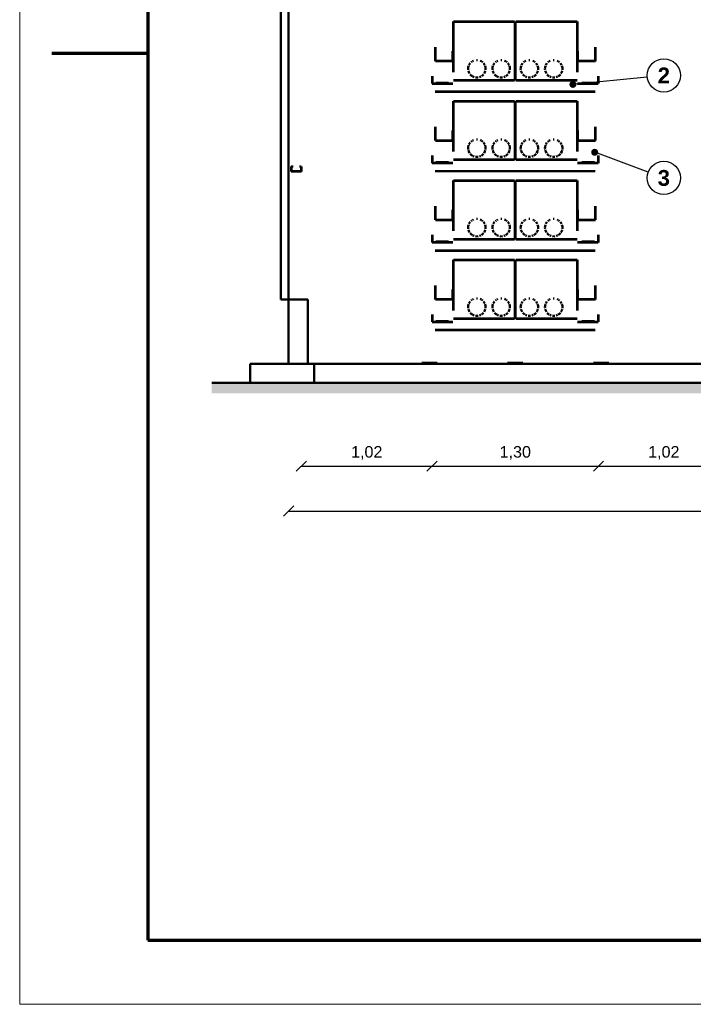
# Model space of a CAD drawing. Header units: millimetres. Extents: x 0 to 420, y 0 to 297.
# Tile 1 of 5: x 0 to 105, y 0 to 154. Entities that reach past the tile are written whole.
import ezdxf
from ezdxf.enums import TextEntityAlignment as Align

# ---------------------------------------------------------------- set-up
doc = ezdxf.new("R2010")
doc.units = ezdxf.units.MM
doc.header["$LTSCALE"] = 0.5
for name, color, linetype, lineweight in [('CONTORNO', 7, 'CONTINUOUS', 50), ('COTAS', 7, 'CONTINUOUS', 25), ('HOJA', 8, 'CONTINUOUS', 13), ('RAYADO', 8, 'CONTINUOUS', 18), ('RECUADRO', 7, 'CONTINUOUS', 70), ('TEXTO', 7, 'CONTINUOUS', 25)]:
    doc.layers.add(name, color=color, linetype=linetype, lineweight=lineweight)
doc.styles.add('NEGRITA', font='arialbd.ttf')
doc.styles.get("Standard").update_dxf_attribs({"font": 'arial.ttf'})

msp = doc.modelspace()

# ---------------------------------------------------------------- hatches: boundary and pattern name
at = {"layer": 'COTAS'}
h = msp.add_hatch(color=7, dxfattribs=at)
edge = h.paths.add_edge_path()
edge.add_arc((86.4, 143.6), 0.55, 0, 360)
h = msp.add_hatch(color=7, dxfattribs=at)
edge = h.paths.add_edge_path()
edge.add_arc((89.8, 133), 0.55, 0, 360)
at = {"layer": 'RAYADO'}
h = msp.add_hatch(dxfattribs=at)
h.set_pattern_fill('EARTH', scale=0.35)
h.paths.add_polyline_path([(30, 95.4), (264, 95.4), (264, 97), (30, 97)])

# ---------------------------------------------------------------- linework, layer by layer
at = {"layer": 'CONTORNO', "true_color": 0x232323}
for p, q in [((40.8, 167), (40.8, 138.5)), ((42, 138.5), (42, 167)), ((40.8, 110), (40.8, 138.5)), ((42, 138.5), (42, 110)), ((42.4, 130.8), (42.4, 130.56)), ((42.4, 130.8), (42.61, 130.8)), ((42.43, 130.77), (42.43, 130.25)), ((42.7, 130.77), (42.51, 130.77)), ((43.7, 130.8), (43.91, 130.8)), ((43.97, 130.77), (43.78, 130.77)), ((43.97, 130.77), (43.97, 130.55)), ((44, 130.8), (44, 130.24)), ((42.4, 130), (42.4, 130.56)), ((42.4, 130), (42.88, 130)), ((42.43, 130.03), (42.43, 130.25)), ((42.89, 130.03), (42.43, 130.03)), ((44, 130), (42.88, 130)), ((42.89, 130.03), (43.97, 130.03)), ((43.97, 130.03), (43.97, 130.55)), ((44, 130), (44, 130.24)), ((40.8, 110), (41.4, 110)), ((42, 110), (41.4, 110)), ((42, 110), (42, 107)), ((42.9, 110), (42, 110)), ((42.9, 110), (45, 110)), ((45, 107), (45, 110)), ((42, 100), (42, 107)), ((45, 107), (45, 100)), ((36, 100), (36, 99.1)), ((39.01, 100), (36, 100)), ((39.01, 100), (46, 100)), ((42, 100), (42.9, 100)), ((45, 100), (42.9, 100)), ((46, 99.1), (46, 100)), ((46, 100), (46, 99.17)), ((90.95, 100), (46, 100)), ((90.95, 100), (208, 100)), ((36, 97), (36, 99.1)), ((46, 97), (46, 99.17)), ((46, 99.1), (46, 97)), ((36, 97), (39.01, 97)), ((46, 97), (39.01, 97)), ((46, 97), (90.95, 97)), ((208, 97), (90.95, 97))]:
    msp.add_line(p, q, dxfattribs=at)
at = {"layer": 'CONTORNO', "true_color": 0x6e8296}
for p, q in [((67.68, 153.4), (67.68, 145.53)), ((77.14, 153.4), (67.74, 153.4)), ((67.74, 145.53), (67.74, 153.4)), ((67.74, 153.34), (77.14, 153.34)), ((77.14, 153.4), (77.3, 153.4)), ((77.3, 153.34), (77.14, 153.34)), ((77.34, 153.4), (77.34, 144.35)), ((77.46, 144.35), (77.46, 153.4)), ((86.9, 153.4), (77.5, 153.4)), ((77.5, 153.34), (86.9, 153.34)), ((86.9, 153.4), (87.06, 153.4)), ((87.06, 153.34), (86.9, 153.34)), ((87.06, 153.4), (87.06, 145.53)), ((87.12, 145.53), (87.12, 153.4)), ((64.88, 149.4), (64.88, 147.24)), ((64.94, 147.24), (64.94, 149.4)), ((89.86, 149.4), (89.86, 147.24)), ((89.92, 147.24), (89.92, 149.4)), ((67.62, 148.8), (67.62, 147.23)), ((67.68, 147.23), (67.68, 148.8)), ((87.12, 148.8), (87.12, 147.23)), ((87.18, 147.23), (87.18, 148.8)), ((67.68, 147.26), (64.93, 147.26)), ((64.93, 147.2), (67.68, 147.2)), ((70.05, 146.22), (70.04, 146.04)), ((70.05, 145.86), (70.04, 146.04)), ((70.12, 146.5), (70.05, 146.22)), ((70.35, 146.92), (70.16, 146.61)), ((70.63, 147.17), (70.49, 147.05)), ((70.7, 147.22), (70.87, 147.3)), ((71.32, 147.4), (71.48, 147.4)), ((71.93, 147.3), (72.1, 147.22)), ((72.31, 147.05), (72.17, 147.17)), ((72.64, 146.61), (72.45, 146.92)), ((72.75, 146.22), (72.68, 146.5)), ((72.76, 146.04), (72.75, 146.22)), ((72.76, 146.04), (72.75, 145.86)), ((73.85, 146.22), (73.84, 146.04)), ((73.85, 145.86), (73.84, 146.04)), ((73.92, 146.5), (73.85, 146.22)), ((74.15, 146.92), (73.96, 146.61)), ((74.43, 147.17), (74.29, 147.05)), ((74.5, 147.22), (74.67, 147.3)), ((75.12, 147.4), (75.28, 147.4)), ((75.73, 147.3), (75.9, 147.22)), ((76.11, 147.05), (75.97, 147.17)), ((76.44, 146.61), (76.25, 146.92)), ((76.55, 146.22), (76.48, 146.5)), ((76.56, 146.04), (76.55, 146.22)), ((76.56, 146.04), (76.55, 145.86)), ((78.25, 146.22), (78.24, 146.04)), ((78.25, 145.86), (78.24, 146.04)), ((78.32, 146.5), (78.25, 146.22)), ((78.55, 146.92), (78.36, 146.61)), ((78.83, 147.17), (78.69, 147.05)), ((78.9, 147.22), (79.07, 147.3)), ((79.52, 147.4), (79.68, 147.4)), ((80.13, 147.3), (80.3, 147.22)), ((80.51, 147.05), (80.37, 147.17)), ((80.84, 146.61), (80.65, 146.92)), ((80.95, 146.22), (80.88, 146.5)), ((80.96, 146.04), (80.95, 146.22)), ((80.96, 146.04), (80.95, 145.86)), ((82.05, 146.22), (82.04, 146.04)), ((82.05, 145.86), (82.04, 146.04)), ((82.12, 146.5), (82.05, 146.22)), ((82.35, 146.92), (82.16, 146.61)), ((82.63, 147.17), (82.49, 147.05)), ((82.7, 147.22), (82.87, 147.3)), ((83.32, 147.4), (83.48, 147.4)), ((83.93, 147.3), (84.1, 147.22)), ((84.31, 147.05), (84.17, 147.17)), ((84.64, 146.61), (84.45, 146.92)), ((84.75, 146.22), (84.68, 146.5)), ((84.76, 146.04), (84.75, 146.22)), ((84.76, 146.04), (84.75, 145.86)), ((89.92, 147.26), (87.17, 147.26)), ((87.17, 147.2), (89.92, 147.2)), ((64.4, 144.9), (64.4, 143.72)), ((64.46, 143.72), (64.46, 144.9)), ((70.08, 145.72), (70.15, 145.5)), ((70.27, 145.28), (70.15, 145.5)), ((70.51, 145.01), (70.36, 145.16)), ((70.51, 145.01), (70.7, 144.86)), ((70.79, 144.82), (70.99, 144.74)), ((71.37, 144.68), (71.21, 144.69)), ((71.59, 144.69), (71.43, 144.68)), ((71.81, 144.74), (72.01, 144.82)), ((72.1, 144.86), (72.29, 145.01)), ((72.44, 145.16), (72.29, 145.01)), ((72.65, 145.5), (72.53, 145.28)), ((72.65, 145.5), (72.72, 145.72)), ((73.88, 145.72), (73.95, 145.5)), ((74.07, 145.28), (73.95, 145.5)), ((74.31, 145.01), (74.16, 145.16)), ((74.31, 145.01), (74.5, 144.86)), ((74.59, 144.82), (74.79, 144.74)), ((75.17, 144.68), (75.01, 144.69)), ((75.39, 144.69), (75.23, 144.68)), ((75.61, 144.74), (75.81, 144.82)), ((75.9, 144.86), (76.09, 145.01)), ((76.24, 145.16), (76.09, 145.01)), ((76.45, 145.5), (76.33, 145.28)), ((76.45, 145.5), (76.52, 145.72)), ((78.28, 145.72), (78.35, 145.5)), ((78.47, 145.28), (78.35, 145.5)), ((78.71, 145.01), (78.56, 145.16)), ((78.71, 145.01), (78.9, 144.86)), ((78.99, 144.82), (79.19, 144.74)), ((79.57, 144.68), (79.41, 144.69)), ((79.79, 144.69), (79.63, 144.68)), ((80.01, 144.74), (80.21, 144.82)), ((80.3, 144.86), (80.49, 145.01)), ((80.64, 145.16), (80.49, 145.01)), ((80.85, 145.5), (80.73, 145.28)), ((80.85, 145.5), (80.92, 145.72)), ((82.08, 145.72), (82.15, 145.5)), ((82.27, 145.28), (82.15, 145.5)), ((82.51, 145.01), (82.36, 145.16)), ((82.51, 145.01), (82.7, 144.86)), ((82.79, 144.82), (82.99, 144.74)), ((83.37, 144.68), (83.21, 144.69)), ((83.59, 144.69), (83.43, 144.68)), ((83.81, 144.74), (84.01, 144.82)), ((84.1, 144.86), (84.29, 145.01)), ((84.44, 145.16), (84.29, 145.01)), ((84.65, 145.5), (84.53, 145.28)), ((84.65, 145.5), (84.72, 145.72)), ((90.34, 144.9), (90.34, 143.72)), ((90.4, 143.72), (90.4, 144.9)), ((67.63, 143.76), (64.4, 143.76)), ((64.4, 143.7), (67.63, 143.7)), ((66.97, 143.86), (65, 143.86)), ((65, 143.78), (66.97, 143.78)), ((77.14, 144.26), (67.74, 144.26)), ((67.74, 144.2), (77.14, 144.2)), ((77.14, 144.26), (77.3, 144.26)), ((77.3, 144.2), (77.14, 144.2)), ((77.34, 144.2), (77.34, 144.35)), ((77.46, 144.35), (77.46, 144.2)), ((86.9, 144.26), (77.5, 144.26)), ((77.5, 144.2), (86.9, 144.2)), ((86.9, 144.26), (87.06, 144.26)), ((87.06, 144.2), (86.9, 144.2)), ((90.35, 143.76), (87.12, 143.76)), ((87.12, 143.7), (90.35, 143.7)), ((89.77, 143.86), (87.8, 143.86)), ((87.8, 143.78), (89.77, 143.78)), ((89.49, 142.48), (64.9, 142.48)), ((64.9, 142.44), (89.49, 142.44)), ((89.49, 142.48), (89.9, 142.48)), ((89.9, 142.44), (89.49, 142.44)), ((67.68, 141), (67.68, 133.13)), ((77.14, 141), (67.74, 141)), ((67.74, 133.13), (67.74, 141)), ((67.74, 140.94), (77.14, 140.94)), ((77.14, 141), (77.3, 141)), ((77.3, 140.94), (77.14, 140.94)), ((77.34, 141), (77.34, 131.95)), ((77.46, 131.95), (77.46, 141)), ((86.9, 141), (77.5, 141)), ((77.5, 140.94), (86.9, 140.94)), ((86.9, 141), (87.06, 141)), ((87.06, 140.94), (86.9, 140.94)), ((87.06, 141), (87.06, 133.13)), ((87.12, 133.13), (87.12, 141)), ((64.88, 137), (64.88, 134.84)), ((64.94, 134.84), (64.94, 137)), ((89.86, 137), (89.86, 134.84)), ((89.92, 134.84), (89.92, 137)), ((67.62, 136.4), (67.62, 134.83)), ((67.68, 134.83), (67.68, 136.4)), ((87.12, 136.4), (87.12, 134.83)), ((87.18, 134.83), (87.18, 136.4)), ((67.68, 134.86), (64.93, 134.86)), ((64.93, 134.8), (67.68, 134.8)), ((70.05, 133.82), (70.04, 133.64)), ((70.12, 134.1), (70.05, 133.82)), ((70.35, 134.52), (70.16, 134.21)), ((70.63, 134.77), (70.49, 134.65)), ((70.7, 134.82), (70.87, 134.9)), ((71.32, 135), (71.48, 135)), ((71.93, 134.9), (72.1, 134.82)), ((72.31, 134.65), (72.17, 134.77)), ((72.64, 134.21), (72.45, 134.52)), ((72.75, 133.82), (72.68, 134.1)), ((72.76, 133.64), (72.75, 133.82)), ((73.85, 133.82), (73.84, 133.64)), ((73.92, 134.1), (73.85, 133.82)), ((74.15, 134.52), (73.96, 134.21)), ((74.43, 134.77), (74.29, 134.65)), ((74.5, 134.82), (74.67, 134.9)), ((75.12, 135), (75.28, 135)), ((75.73, 134.9), (75.9, 134.82)), ((76.11, 134.65), (75.97, 134.77)), ((76.44, 134.21), (76.25, 134.52)), ((76.55, 133.82), (76.48, 134.1)), ((76.56, 133.64), (76.55, 133.82)), ((78.25, 133.82), (78.24, 133.64)), ((78.32, 134.1), (78.25, 133.82)), ((78.55, 134.52), (78.36, 134.21)), ((78.83, 134.77), (78.69, 134.65)), ((78.9, 134.82), (79.07, 134.9)), ((79.52, 135), (79.68, 135)), ((80.13, 134.9), (80.3, 134.82)), ((80.51, 134.65), (80.37, 134.77)), ((80.84, 134.21), (80.65, 134.52)), ((80.95, 133.82), (80.88, 134.1)), ((80.96, 133.64), (80.95, 133.82)), ((82.05, 133.82), (82.04, 133.64)), ((82.12, 134.1), (82.05, 133.82)), ((82.35, 134.52), (82.16, 134.21)), ((82.63, 134.77), (82.49, 134.65)), ((82.7, 134.82), (82.87, 134.9)), ((83.32, 135), (83.48, 135)), ((83.93, 134.9), (84.1, 134.82)), ((84.31, 134.65), (84.17, 134.77)), ((84.64, 134.21), (84.45, 134.52)), ((84.75, 133.82), (84.68, 134.1)), ((84.76, 133.64), (84.75, 133.82)), ((89.92, 134.86), (87.17, 134.86)), ((87.17, 134.8), (89.92, 134.8)), ((64.4, 132.5), (64.4, 131.32)), ((64.46, 131.32), (64.46, 132.5)), ((70.05, 133.46), (70.04, 133.64)), ((70.08, 133.32), (70.15, 133.1)), ((70.27, 132.88), (70.15, 133.1)), ((70.51, 132.61), (70.36, 132.76)), ((70.51, 132.61), (70.7, 132.46)), ((70.79, 132.42), (70.99, 132.34)), ((71.37, 132.28), (71.21, 132.29)), ((71.59, 132.29), (71.43, 132.28)), ((71.81, 132.34), (72.01, 132.42)), ((72.1, 132.46), (72.29, 132.61)), ((72.44, 132.76), (72.29, 132.61)), ((72.65, 133.1), (72.53, 132.88)), ((72.65, 133.1), (72.72, 133.32)), ((72.76, 133.64), (72.75, 133.46)), ((73.85, 133.46), (73.84, 133.64)), ((73.88, 133.32), (73.95, 133.1)), ((74.07, 132.88), (73.95, 133.1)), ((74.31, 132.61), (74.16, 132.76)), ((74.31, 132.61), (74.5, 132.46)), ((74.59, 132.42), (74.79, 132.34)), ((75.17, 132.28), (75.01, 132.29)), ((75.39, 132.29), (75.23, 132.28)), ((75.61, 132.34), (75.81, 132.42)), ((75.9, 132.46), (76.09, 132.61)), ((76.24, 132.76), (76.09, 132.61)), ((76.45, 133.1), (76.33, 132.88)), ((76.45, 133.1), (76.52, 133.32)), ((76.56, 133.64), (76.55, 133.46)), ((78.25, 133.46), (78.24, 133.64)), ((78.28, 133.32), (78.35, 133.1)), ((78.47, 132.88), (78.35, 133.1)), ((78.71, 132.61), (78.56, 132.76)), ((78.71, 132.61), (78.9, 132.46)), ((78.99, 132.42), (79.19, 132.34)), ((79.57, 132.28), (79.41, 132.29)), ((79.79, 132.29), (79.63, 132.28)), ((80.01, 132.34), (80.21, 132.42)), ((80.3, 132.46), (80.49, 132.61)), ((80.64, 132.76), (80.49, 132.61)), ((80.85, 133.1), (80.73, 132.88)), ((80.85, 133.1), (80.92, 133.32)), ((80.96, 133.64), (80.95, 133.46)), ((82.05, 133.46), (82.04, 133.64)), ((82.08, 133.32), (82.15, 133.1)), ((82.27, 132.88), (82.15, 133.1)), ((82.51, 132.61), (82.36, 132.76)), ((82.51, 132.61), (82.7, 132.46)), ((82.79, 132.42), (82.99, 132.34)), ((83.37, 132.28), (83.21, 132.29)), ((83.59, 132.29), (83.43, 132.28)), ((83.81, 132.34), (84.01, 132.42)), ((84.1, 132.46), (84.29, 132.61)), ((84.44, 132.76), (84.29, 132.61)), ((84.65, 133.1), (84.53, 132.88)), ((84.65, 133.1), (84.72, 133.32)), ((84.76, 133.64), (84.75, 133.46)), ((90.34, 132.5), (90.34, 131.32)), ((90.4, 131.32), (90.4, 132.5)), ((67.63, 131.36), (64.4, 131.36)), ((64.4, 131.3), (67.63, 131.3)), ((66.97, 131.46), (65, 131.46)), ((65, 131.38), (66.97, 131.38)), ((77.14, 131.86), (67.74, 131.86)), ((67.74, 131.8), (77.14, 131.8)), ((77.14, 131.86), (77.3, 131.86)), ((77.3, 131.8), (77.14, 131.8)), ((77.34, 131.8), (77.34, 131.95)), ((77.46, 131.95), (77.46, 131.8)), ((86.9, 131.86), (77.5, 131.86)), ((77.5, 131.8), (86.9, 131.8)), ((86.9, 131.86), (87.06, 131.86)), ((87.06, 131.8), (86.9, 131.8)), ((90.35, 131.36), (87.12, 131.36)), ((87.12, 131.3), (90.35, 131.3)), ((89.77, 131.46), (87.8, 131.46)), ((87.8, 131.38), (89.77, 131.38)), ((89.49, 130.08), (64.9, 130.08)), ((64.9, 130.04), (89.49, 130.04)), ((89.49, 130.08), (89.9, 130.08)), ((89.9, 130.04), (89.49, 130.04)), ((67.68, 128.6), (67.68, 120.73)), ((77.14, 128.6), (67.74, 128.6)), ((67.74, 120.73), (67.74, 128.6)), ((67.74, 128.54), (77.14, 128.54)), ((77.14, 128.6), (77.3, 128.6)), ((77.3, 128.54), (77.14, 128.54)), ((77.34, 128.6), (77.34, 119.55)), ((77.46, 119.55), (77.46, 128.6)), ((86.9, 128.6), (77.5, 128.6)), ((77.5, 128.54), (86.9, 128.54)), ((86.9, 128.6), (87.06, 128.6)), ((87.06, 128.54), (86.9, 128.54)), ((87.06, 128.6), (87.06, 120.73)), ((87.12, 120.73), (87.12, 128.6)), ((64.88, 124.6), (64.88, 122.44)), ((64.94, 122.44), (64.94, 124.6)), ((89.86, 124.6), (89.86, 122.44)), ((89.92, 122.44), (89.92, 124.6)), ((67.62, 124), (67.62, 122.43)), ((67.68, 122.43), (67.68, 124)), ((87.12, 124), (87.12, 122.43)), ((87.18, 122.43), (87.18, 124)), ((67.68, 122.46), (64.93, 122.46)), ((64.93, 122.4), (67.68, 122.4)), ((70.05, 121.42), (70.04, 121.24)), ((70.12, 121.7), (70.05, 121.42)), ((70.35, 122.12), (70.16, 121.81)), ((70.63, 122.37), (70.49, 122.25)), ((70.7, 122.42), (70.87, 122.5)), ((71.32, 122.6), (71.48, 122.6)), ((71.93, 122.5), (72.1, 122.42)), ((72.31, 122.25), (72.17, 122.37)), ((72.64, 121.81), (72.45, 122.12)), ((72.75, 121.42), (72.68, 121.7)), ((72.76, 121.24), (72.75, 121.42)), ((73.85, 121.42), (73.84, 121.24)), ((73.92, 121.7), (73.85, 121.42)), ((74.15, 122.12), (73.96, 121.81)), ((74.43, 122.37), (74.29, 122.25)), ((74.5, 122.42), (74.67, 122.5)), ((75.12, 122.6), (75.28, 122.6)), ((75.73, 122.5), (75.9, 122.42)), ((76.11, 122.25), (75.97, 122.37)), ((76.44, 121.81), (76.25, 122.12)), ((76.55, 121.42), (76.48, 121.7)), ((76.56, 121.24), (76.55, 121.42)), ((78.25, 121.42), (78.24, 121.24)), ((78.32, 121.7), (78.25, 121.42)), ((78.55, 122.12), (78.36, 121.81)), ((78.83, 122.37), (78.69, 122.25)), ((78.9, 122.42), (79.07, 122.5)), ((79.52, 122.6), (79.68, 122.6)), ((80.13, 122.5), (80.3, 122.42)), ((80.51, 122.25), (80.37, 122.37)), ((80.84, 121.81), (80.65, 122.12)), ((80.95, 121.42), (80.88, 121.7)), ((80.96, 121.24), (80.95, 121.42)), ((82.05, 121.42), (82.04, 121.24)), ((82.12, 121.7), (82.05, 121.42)), ((82.35, 122.12), (82.16, 121.81)), ((82.63, 122.37), (82.49, 122.25)), ((82.7, 122.42), (82.87, 122.5)), ((83.32, 122.6), (83.48, 122.6)), ((83.93, 122.5), (84.1, 122.42)), ((84.31, 122.25), (84.17, 122.37)), ((84.64, 121.81), (84.45, 122.12)), ((84.75, 121.42), (84.68, 121.7)), ((84.76, 121.24), (84.75, 121.42)), ((89.92, 122.46), (87.17, 122.46)), ((87.17, 122.4), (89.92, 122.4)), ((64.4, 120.1), (64.4, 118.92)), ((64.46, 118.92), (64.46, 120.1)), ((70.05, 121.06), (70.04, 121.24)), ((70.08, 120.92), (70.15, 120.7)), ((70.27, 120.48), (70.15, 120.7)), ((70.51, 120.21), (70.36, 120.36)), ((70.51, 120.21), (70.7, 120.06)), ((70.79, 120.02), (70.99, 119.94)), ((71.37, 119.88), (71.21, 119.89)), ((71.59, 119.89), (71.43, 119.88)), ((71.81, 119.94), (72.01, 120.02)), ((72.1, 120.06), (72.29, 120.21)), ((72.44, 120.36), (72.29, 120.21)), ((72.65, 120.7), (72.53, 120.48)), ((72.65, 120.7), (72.72, 120.92)), ((72.76, 121.24), (72.75, 121.06)), ((73.85, 121.06), (73.84, 121.24)), ((73.88, 120.92), (73.95, 120.7)), ((74.07, 120.48), (73.95, 120.7)), ((74.31, 120.21), (74.16, 120.36)), ((74.31, 120.21), (74.5, 120.06)), ((74.59, 120.02), (74.79, 119.94)), ((75.17, 119.88), (75.01, 119.89)), ((75.39, 119.89), (75.23, 119.88)), ((75.61, 119.94), (75.81, 120.02)), ((75.9, 120.06), (76.09, 120.21)), ((76.24, 120.36), (76.09, 120.21)), ((76.45, 120.7), (76.33, 120.48)), ((76.45, 120.7), (76.52, 120.92)), ((76.56, 121.24), (76.55, 121.06)), ((78.25, 121.06), (78.24, 121.24)), ((78.28, 120.92), (78.35, 120.7)), ((78.47, 120.48), (78.35, 120.7)), ((78.71, 120.21), (78.56, 120.36)), ((78.71, 120.21), (78.9, 120.06)), ((78.99, 120.02), (79.19, 119.94)), ((79.57, 119.88), (79.41, 119.89)), ((79.79, 119.89), (79.63, 119.88)), ((80.01, 119.94), (80.21, 120.02)), ((80.3, 120.06), (80.49, 120.21)), ((80.64, 120.36), (80.49, 120.21)), ((80.85, 120.7), (80.73, 120.48)), ((80.85, 120.7), (80.92, 120.92)), ((80.96, 121.24), (80.95, 121.06)), ((82.05, 121.06), (82.04, 121.24)), ((82.08, 120.92), (82.15, 120.7)), ((82.27, 120.48), (82.15, 120.7)), ((82.51, 120.21), (82.36, 120.36)), ((82.51, 120.21), (82.7, 120.06)), ((82.79, 120.02), (82.99, 119.94)), ((83.37, 119.88), (83.21, 119.89)), ((83.59, 119.89), (83.43, 119.88)), ((83.81, 119.94), (84.01, 120.02)), ((84.1, 120.06), (84.29, 120.21)), ((84.44, 120.36), (84.29, 120.21)), ((84.65, 120.7), (84.53, 120.48)), ((84.65, 120.7), (84.72, 120.92)), ((84.76, 121.24), (84.75, 121.06)), ((90.34, 120.1), (90.34, 118.92)), ((90.4, 118.92), (90.4, 120.1)), ((67.63, 118.96), (64.4, 118.96)), ((64.4, 118.9), (67.63, 118.9)), ((66.97, 119.06), (65, 119.06)), ((65, 118.98), (66.97, 118.98)), ((77.14, 119.46), (67.74, 119.46)), ((67.74, 119.4), (77.14, 119.4)), ((77.14, 119.46), (77.3, 119.46)), ((77.3, 119.4), (77.14, 119.4)), ((77.34, 119.4), (77.34, 119.55)), ((77.46, 119.55), (77.46, 119.4)), ((86.9, 119.46), (77.5, 119.46)), ((77.5, 119.4), (86.9, 119.4)), ((86.9, 119.46), (87.06, 119.46)), ((87.06, 119.4), (86.9, 119.4)), ((90.35, 118.96), (87.12, 118.96)), ((87.12, 118.9), (90.35, 118.9)), ((89.77, 119.06), (87.8, 119.06)), ((87.8, 118.98), (89.77, 118.98)), ((89.49, 117.68), (64.9, 117.68)), ((64.9, 117.64), (89.49, 117.64)), ((89.49, 117.68), (89.9, 117.68)), ((89.9, 117.64), (89.49, 117.64)), ((67.68, 116.2), (67.68, 108.33)), ((77.14, 116.2), (67.74, 116.2)), ((67.74, 108.33), (67.74, 116.2)), ((67.74, 116.14), (77.14, 116.14)), ((77.14, 116.2), (77.3, 116.2)), ((77.3, 116.14), (77.14, 116.14)), ((77.34, 116.2), (77.34, 107.15)), ((77.46, 107.15), (77.46, 116.2)), ((86.9, 116.2), (77.5, 116.2)), ((77.5, 116.14), (86.9, 116.14)), ((86.9, 116.2), (87.06, 116.2)), ((87.06, 116.14), (86.9, 116.14)), ((87.06, 116.2), (87.06, 108.33)), ((87.12, 108.33), (87.12, 116.2)), ((64.88, 112.2), (64.88, 110.04)), ((64.94, 110.04), (64.94, 112.2)), ((67.62, 111.6), (67.62, 110.03)), ((67.68, 110.03), (67.68, 111.6)), ((87.12, 111.6), (87.12, 110.03)), ((87.18, 110.03), (87.18, 111.6)), ((89.86, 112.2), (89.86, 110.04)), ((89.92, 110.04), (89.92, 112.2)), ((67.68, 110.06), (64.93, 110.06)), ((64.93, 110), (67.68, 110)), ((70.12, 109.3), (70.05, 109.02)), ((70.35, 109.72), (70.16, 109.41)), ((70.63, 109.97), (70.49, 109.85)), ((70.7, 110.02), (70.87, 110.1)), ((71.32, 110.2), (71.48, 110.2)), ((71.93, 110.1), (72.1, 110.02)), ((72.31, 109.85), (72.17, 109.97)), ((72.64, 109.41), (72.45, 109.72)), ((72.75, 109.02), (72.68, 109.3)), ((73.92, 109.3), (73.85, 109.02)), ((74.15, 109.72), (73.96, 109.41)), ((74.43, 109.97), (74.29, 109.85)), ((74.5, 110.02), (74.67, 110.1)), ((75.12, 110.2), (75.28, 110.2)), ((75.73, 110.1), (75.9, 110.02)), ((76.11, 109.85), (75.97, 109.97)), ((76.44, 109.41), (76.25, 109.72)), ((76.55, 109.02), (76.48, 109.3)), ((78.32, 109.3), (78.25, 109.02)), ((78.55, 109.72), (78.36, 109.41)), ((78.83, 109.97), (78.69, 109.85)), ((78.9, 110.02), (79.07, 110.1)), ((79.52, 110.2), (79.68, 110.2)), ((80.13, 110.1), (80.3, 110.02)), ((80.51, 109.85), (80.37, 109.97)), ((80.84, 109.41), (80.65, 109.72)), ((80.95, 109.02), (80.88, 109.3)), ((82.12, 109.3), (82.05, 109.02)), ((82.35, 109.72), (82.16, 109.41)), ((82.63, 109.97), (82.49, 109.85)), ((82.7, 110.02), (82.87, 110.1)), ((83.32, 110.2), (83.48, 110.2)), ((83.93, 110.1), (84.1, 110.02)), ((84.31, 109.85), (84.17, 109.97)), ((84.64, 109.41), (84.45, 109.72)), ((84.75, 109.02), (84.68, 109.3)), ((89.92, 110.06), (87.17, 110.06)), ((87.17, 110), (89.92, 110)), ((64.4, 107.7), (64.4, 106.52)), ((64.46, 106.52), (64.46, 107.7)), ((70.05, 109.02), (70.04, 108.84)), ((70.05, 108.66), (70.04, 108.84)), ((70.08, 108.52), (70.15, 108.3)), ((70.27, 108.08), (70.15, 108.3)), ((70.51, 107.81), (70.36, 107.96)), ((70.51, 107.81), (70.7, 107.66)), ((70.79, 107.62), (70.99, 107.54)), ((71.81, 107.54), (72.01, 107.62)), ((72.1, 107.66), (72.29, 107.81)), ((72.44, 107.96), (72.29, 107.81)), ((72.65, 108.3), (72.53, 108.08)), ((72.65, 108.3), (72.72, 108.52)), ((72.76, 108.84), (72.75, 109.02)), ((72.76, 108.84), (72.75, 108.66)), ((73.85, 109.02), (73.84, 108.84)), ((73.85, 108.66), (73.84, 108.84)), ((73.88, 108.52), (73.95, 108.3)), ((74.07, 108.08), (73.95, 108.3)), ((74.31, 107.81), (74.16, 107.96)), ((74.31, 107.81), (74.5, 107.66)), ((74.59, 107.62), (74.79, 107.54)), ((75.61, 107.54), (75.81, 107.62)), ((75.9, 107.66), (76.09, 107.81)), ((76.24, 107.96), (76.09, 107.81)), ((76.45, 108.3), (76.33, 108.08)), ((76.45, 108.3), (76.52, 108.52)), ((76.56, 108.84), (76.55, 109.02)), ((76.56, 108.84), (76.55, 108.66)), ((78.25, 109.02), (78.24, 108.84)), ((78.25, 108.66), (78.24, 108.84)), ((78.28, 108.52), (78.35, 108.3)), ((78.47, 108.08), (78.35, 108.3)), ((78.71, 107.81), (78.56, 107.96)), ((78.71, 107.81), (78.9, 107.66)), ((78.99, 107.62), (79.19, 107.54)), ((80.01, 107.54), (80.21, 107.62)), ((80.3, 107.66), (80.49, 107.81)), ((80.64, 107.96), (80.49, 107.81)), ((80.85, 108.3), (80.73, 108.08)), ((80.85, 108.3), (80.92, 108.52)), ((80.96, 108.84), (80.95, 109.02)), ((80.96, 108.84), (80.95, 108.66)), ((82.05, 109.02), (82.04, 108.84)), ((82.05, 108.66), (82.04, 108.84)), ((82.08, 108.52), (82.15, 108.3)), ((82.27, 108.08), (82.15, 108.3)), ((82.51, 107.81), (82.36, 107.96)), ((82.51, 107.81), (82.7, 107.66)), ((82.79, 107.62), (82.99, 107.54)), ((83.81, 107.54), (84.01, 107.62)), ((84.1, 107.66), (84.29, 107.81)), ((84.44, 107.96), (84.29, 107.81)), ((84.65, 108.3), (84.53, 108.08)), ((84.65, 108.3), (84.72, 108.52)), ((84.76, 108.84), (84.75, 109.02)), ((84.76, 108.84), (84.75, 108.66)), ((90.34, 107.7), (90.34, 106.52)), ((90.4, 106.52), (90.4, 107.7)), ((67.63, 106.56), (64.4, 106.56)), ((64.4, 106.5), (67.63, 106.5)), ((66.97, 106.66), (65, 106.66)), ((65, 106.58), (66.97, 106.58)), ((77.14, 107.06), (67.74, 107.06)), ((67.74, 107), (77.14, 107)), ((71.37, 107.48), (71.21, 107.49)), ((71.59, 107.49), (71.43, 107.48)), ((75.17, 107.48), (75.01, 107.49)), ((75.39, 107.49), (75.23, 107.48)), ((77.14, 107.06), (77.3, 107.06)), ((77.3, 107), (77.14, 107)), ((77.34, 107), (77.34, 107.15)), ((77.46, 107.15), (77.46, 107)), ((86.9, 107.06), (77.5, 107.06)), ((77.5, 107), (86.9, 107)), ((79.57, 107.48), (79.41, 107.49)), ((79.79, 107.49), (79.63, 107.48)), ((83.37, 107.48), (83.21, 107.49)), ((83.59, 107.49), (83.43, 107.48)), ((86.9, 107.06), (87.06, 107.06)), ((87.06, 107), (86.9, 107)), ((90.35, 106.56), (87.12, 106.56)), ((87.12, 106.5), (90.35, 106.5)), ((89.77, 106.66), (87.8, 106.66)), ((87.8, 106.58), (89.77, 106.58)), ((89.49, 105.28), (64.9, 105.28)), ((64.9, 105.24), (89.49, 105.24)), ((89.49, 105.28), (89.9, 105.28)), ((89.9, 105.24), (89.49, 105.24)), ((63, 100.12), (62.8, 100.12)), ((62.8, 100), (63, 100)), ((63, 100.12), (65.2, 100.12)), ((65.2, 100), (63, 100)), ((76.4, 100.12), (76.2, 100.12)), ((76.2, 100), (76.4, 100)), ((76.4, 100.12), (78.6, 100.12)), ((78.6, 100), (76.4, 100)), ((89.8, 100.12), (89.6, 100.12)), ((89.6, 100), (89.8, 100)), ((89.8, 100.12), (92, 100.12)), ((92, 100), (89.8, 100))]:
    msp.add_line(p, q, dxfattribs=at)
at = {"layer": 'CONTORNO'}
msp.add_line((30, 97), (264, 97), dxfattribs=at)
at = {"layer": 'COTAS'}
for p, q in [((98.01, 144.74), (86.4, 143.6)), ((98.16, 129.9), (89.8, 133)), ((43.2, 83.2), (44.8, 84.8)), ((63.6, 83.2), (65.2, 84.8)), ((63.6, 83.2), (65.2, 84.8)), ((89.6, 83.2), (91.2, 84.8)), ((89.6, 83.2), (91.2, 84.8)), ((44, 84), (64.4, 84)), ((64.4, 84), (90.4, 84)), ((90.4, 84), (110.8, 84)), ((41.2, 76.2), (42.8, 77.8)), ((42, 77), (252, 77))]:
    msp.add_line(p, q, dxfattribs=at)
for centre in [(100.6, 145), (100.6, 129)]:
    msp.add_circle(centre, 2.6, dxfattribs=at)
at = {"layer": 'HOJA'}
msp.add_lwpolyline([(0, 0), (420, 0), (420, 297), (0, 297)], close=True, dxfattribs=at)
at = {"layer": 'RECUADRO'}
msp.add_line((5, 148.5), (20, 148.5), dxfattribs=at)
msp.add_lwpolyline([(20, 10), (410, 10), (410, 287), (20, 287)], close=True, dxfattribs=at)

# ---------------------------------------------------------------- texts
at = {"layer": 'COTAS', "style": 'NEGRITA'}
for s, p in [('2', (100.6, 145)), ('3', (100.6, 129))]:
    msp.add_text(s, height=2.47, dxfattribs=at).set_placement(p, align=Align.MIDDLE_CENTER)
at = {"layer": 'TEXTO'}
for s, p in [('1,02', (54.2, 84.8)), ('1,30', (77.4, 84.8)), ('1,02', (100.6, 84.8))]:
    msp.add_text(s, height=1.8, dxfattribs=at).set_placement(p, align=Align.BOTTOM_CENTER)

doc.saveas('drawing.dxf')
